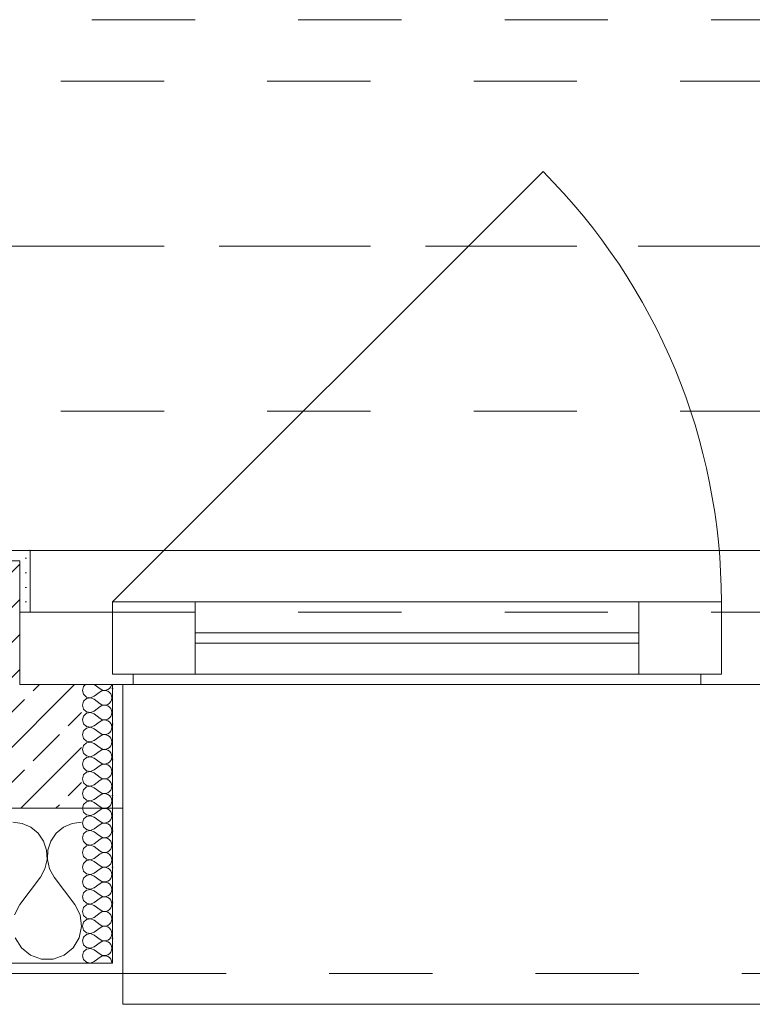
# Model space of a CAD drawing. Header units: metres. Extents: x -3.5 to 65.3, y -10.9 to 16.7.
# Tile 42 of 165: x 29.94 to 30.65, y -0.185 to 0.769. Entities that reach past the tile are written whole.
import ezdxf

# ---------------------------------------------------------------- set-up
doc = ezdxf.new("R2010")
doc.units = ezdxf.units.M
doc.header["$MEASUREMENT"] = 0
for name, pattern in [('Achse', [0.08, 0.04, -0.02, 0, -0.02]), ('Strichlinie doppelt', [0.218722, 0.105833, -0.042333, 0.028222, -0.042333]), ('Strichlinie eng', [0.046, 0.03, -0.016]), ('Untersicht', [0.04, 0.03, -0.01]), ('Wipeout_Contour', [1, 0, -1])]:
    doc.linetypes.add(name, pattern=pattern)
for name, color, linetype in [('102 - Bemaßung_ Beschriftung.Detail_ Ausschnitt', 7, 'Continuous'), ('451 - Universal.Achsen Raster', 7, 'Continuous'), ('603 - Struktur.Bodenplatte_ Decke Roh', 7, 'Continuous'), ('604 - Struktur.Wand Aussen', 7, 'Continuous'), ('608 - Struktur.Träger', 7, 'Continuous'), ('653 - Abdeckung.TB Verkofferung', 7, 'Continuous')]:
    doc.layers.add(name, color=color, linetype=linetype)
doc.styles.add('ERSTELLTER_STIL_1', font='txt')
doc.dimstyles.new('ERSTELLTER_STIL__1', dxfattribs={"dimtxt": 0.04, "dimasz": 0.02128, "dimexe": 0.18, "dimexo": 0.0625, "dimgap": 0, "dimtad": 1, "dimzin": 0, "dimdsep": 46, "dimtxsty": 'ERSTELLTER_STIL_1', "dimblk": 'ARROWHEAD_2', "dimblk1": 'ARROWHEAD_2', "dimblk2": 'ARROWHEAD_2', "dimcen": 0.09, "dimse1": 1, "dimse2": 1, "dimclrd": 7, "dimclre": 7, "dimclrt": 7, "dimazin": 0, "dimtfac": 1, "dimtdec": 4, "dimtmove": 0, "dimatfit": 3, "dimfxl": 1, "dimtolj": 1, "dimtzin": 0, "dimarcsym": 0})
pattern_1 = [(0, (0, 0), (0, 0.034641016), [0, -0.02]), (0, (0.01, 0.01732), (0, 0.034641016), [0, -0.02])]

# ---------------------------------------------------------------- blocks, each defined once
blk = doc.blocks.new('*X18')
at = {"layer": '604 - Struktur.Wand Aussen', "color": 7, "linetype": 'Continuous', "lineweight": 5}
for p, q in [((29.94244, -0.0096), (29.93333, -0.00833)), ((30, -0.00833), (29.99089, -0.0096)), ((29.95086, -0.01331), (29.94244, -0.0096)), ((29.95794, -0.01918), (29.95086, -0.01331)), ((29.98248, -0.01331), (29.97539, -0.01918)), ((29.99089, -0.0096), (29.98248, -0.01331)), ((29.96315, -0.02676), (29.95794, -0.01918)), ((29.96609, -0.03547), (29.96315, -0.02676)), ((29.97019, -0.02676), (29.96725, -0.03547)), ((29.97539, -0.01918), (29.97019, -0.02676)), ((29.96653, -0.04466), (29.96609, -0.03547)), ((29.96725, -0.03547), (29.9668, -0.04466)), ((29.96445, -0.05362), (29.96653, -0.04466)), ((29.9668, -0.04466), (29.96888, -0.05362)), ((29.96, -0.06167), (29.96445, -0.05362)), ((29.96888, -0.05362), (29.97333, -0.06167)), ((29.94, -0.08833), (29.96, -0.06167)), ((29.99333, -0.08833), (29.97333, -0.06167)), ((29.94, -0.08833), (29.93485, -0.09839)), ((29.99848, -0.09839), (29.99333, -0.08833)), ((29.99998, -0.10959), (29.99848, -0.09839)), ((29.99764, -0.12065), (29.99998, -0.10959)), ((29.93569, -0.12065), (29.94159, -0.13029)), ((29.99175, -0.13029), (29.99764, -0.12065)), ((29.94159, -0.13029), (29.95037, -0.13741)), ((29.98297, -0.13741), (29.99175, -0.13029)), ((29.95037, -0.13741), (29.96102, -0.14118)), ((29.96102, -0.14118), (29.97232, -0.14118)), ((29.97232, -0.14118), (29.98297, -0.13741))]:
    blk.add_line(p, q, dxfattribs=at)
blk = doc.blocks.new('*X30')
at = {"layer": '604 - Struktur.Wand Aussen', "color": 7, "linetype": 'Continuous', "lineweight": 5}
for p, q in [((30.00392, 0.125), (30.00178, 0.12304)), ((30.01214, 0.125), (30.01786, 0.12071)), ((30.02822, 0.12267), (30.02901, 0.12448)), ((30.02901, 0.12448), (30.02909, 0.125)), ((30.00178, 0.12304), (30.00071, 0.11929)), ((30.00071, 0.11929), (30.00178, 0.11553)), ((30.00178, 0.11553), (30.00466, 0.1129)), ((30.01214, 0.11357), (30.01786, 0.11786)), ((30.01786, 0.12071), (30.01958, 0.11976)), ((30.01958, 0.11881), (30.01786, 0.11786)), ((30.01958, 0.11976), (30.0215, 0.11931)), ((30.0215, 0.11926), (30.01958, 0.11881)), ((30.0215, 0.11931), (30.02347, 0.11941)), ((30.02347, 0.11916), (30.0215, 0.11926)), ((30.02347, 0.11941), (30.02534, 0.12004)), ((30.02534, 0.11853), (30.02347, 0.11916)), ((30.02534, 0.12004), (30.02696, 0.12116)), ((30.02696, 0.11742), (30.02534, 0.11853)), ((30.02696, 0.12116), (30.02822, 0.12267)), ((30.02822, 0.1159), (30.02696, 0.11742)), ((30.02901, 0.11409), (30.02822, 0.1159)), ((30.00178, 0.10876), (30.00071, 0.105)), ((30.00071, 0.105), (30.00178, 0.10124)), ((30.00466, 0.11139), (30.00178, 0.10876)), ((30.00466, 0.1129), (30.0085, 0.11217)), ((30.0085, 0.11211), (30.00466, 0.11139)), ((30.0085, 0.11217), (30.01214, 0.11357)), ((30.01214, 0.11071), (30.0085, 0.11211)), ((30.01214, 0.11071), (30.01786, 0.10643)), ((30.01786, 0.10643), (30.01958, 0.10547)), ((30.01958, 0.10547), (30.0215, 0.10503)), ((30.0215, 0.10503), (30.02347, 0.10512)), ((30.02347, 0.10512), (30.02534, 0.10575)), ((30.02534, 0.10575), (30.02696, 0.10687)), ((30.02696, 0.10687), (30.02822, 0.10839)), ((30.02822, 0.10839), (30.02901, 0.11019)), ((30.02929, 0.11214), (30.02901, 0.11409)), ((30.02901, 0.11019), (30.02929, 0.11214)), ((30.00178, 0.10124), (30.00466, 0.09861)), ((30.00466, 0.0971), (30.00178, 0.09447)), ((30.00466, 0.09861), (30.0085, 0.09789)), ((30.0085, 0.09783), (30.00466, 0.0971)), ((30.0085, 0.09789), (30.01214, 0.09929)), ((30.01214, 0.09643), (30.0085, 0.09783)), ((30.01214, 0.09929), (30.01786, 0.10357)), ((30.01214, 0.09643), (30.01786, 0.09214)), ((30.01958, 0.10453), (30.01786, 0.10357)), ((30.0215, 0.10497), (30.01958, 0.10453)), ((30.02347, 0.10488), (30.0215, 0.10497)), ((30.02534, 0.10425), (30.02347, 0.10488)), ((30.02696, 0.10313), (30.02534, 0.10425)), ((30.02822, 0.10161), (30.02696, 0.10313)), ((30.02901, 0.09981), (30.02822, 0.10161)), ((30.02822, 0.0941), (30.02901, 0.09591)), ((30.02929, 0.09786), (30.02901, 0.09981)), ((30.02901, 0.09591), (30.02929, 0.09786)), ((30.00178, 0.09447), (30.00071, 0.09071)), ((30.00071, 0.09071), (30.00178, 0.08696)), ((30.00178, 0.08696), (30.00466, 0.08433)), ((30.01214, 0.085), (30.01786, 0.08929)), ((30.01786, 0.09214), (30.01958, 0.09119)), ((30.01958, 0.09024), (30.01786, 0.08929)), ((30.01958, 0.09119), (30.0215, 0.09074)), ((30.0215, 0.09069), (30.01958, 0.09024)), ((30.0215, 0.09074), (30.02347, 0.09084)), ((30.02347, 0.09059), (30.0215, 0.09069)), ((30.02347, 0.09084), (30.02534, 0.09147)), ((30.02534, 0.08996), (30.02347, 0.09059)), ((30.02534, 0.09147), (30.02696, 0.09258)), ((30.02696, 0.08884), (30.02534, 0.08996)), ((30.02696, 0.09258), (30.02822, 0.0941)), ((30.02822, 0.08733), (30.02696, 0.08884)), ((30.02901, 0.08552), (30.02822, 0.08733)), ((30.00178, 0.08018), (30.00071, 0.07643)), ((30.00071, 0.07643), (30.00178, 0.07267)), ((30.00466, 0.08282), (30.00178, 0.08018)), ((30.00466, 0.08433), (30.0085, 0.0836)), ((30.0085, 0.08354), (30.00466, 0.08282)), ((30.0085, 0.0836), (30.01214, 0.085)), ((30.01214, 0.08214), (30.0085, 0.08354)), ((30.01214, 0.08214), (30.01786, 0.07786)), ((30.01786, 0.07786), (30.01958, 0.0769)), ((30.01958, 0.0769), (30.0215, 0.07646)), ((30.0215, 0.0764), (30.01958, 0.07595)), ((30.0215, 0.07646), (30.02347, 0.07655)), ((30.02347, 0.0763), (30.0215, 0.0764)), ((30.02347, 0.07655), (30.02534, 0.07718)), ((30.02534, 0.07718), (30.02696, 0.0783)), ((30.02696, 0.0783), (30.02822, 0.07982)), ((30.02822, 0.07982), (30.02901, 0.08162)), ((30.02929, 0.08357), (30.02901, 0.08552)), ((30.02901, 0.08162), (30.02929, 0.08357)), ((30.00178, 0.07267), (30.00466, 0.07004)), ((30.00466, 0.06853), (30.00178, 0.0659)), ((30.00466, 0.07004), (30.0085, 0.06931)), ((30.0085, 0.06926), (30.00466, 0.06853)), ((30.0085, 0.06931), (30.01214, 0.07071)), ((30.01214, 0.06786), (30.0085, 0.06926)), ((30.01214, 0.07071), (30.01786, 0.075)), ((30.01214, 0.06786), (30.01786, 0.06357)), ((30.01958, 0.07595), (30.01786, 0.075)), ((30.02534, 0.07567), (30.02347, 0.0763)), ((30.02696, 0.07456), (30.02534, 0.07567)), ((30.02822, 0.07304), (30.02696, 0.07456)), ((30.02901, 0.07124), (30.02822, 0.07304)), ((30.02822, 0.06553), (30.02901, 0.06733)), ((30.02929, 0.06929), (30.02901, 0.07124)), ((30.02901, 0.06733), (30.02929, 0.06929)), ((30.00178, 0.0659), (30.00071, 0.06214)), ((30.00071, 0.06214), (30.00178, 0.05839)), ((30.00178, 0.05839), (30.00466, 0.05575)), ((30.01214, 0.05643), (30.01786, 0.06071)), ((30.01786, 0.06357), (30.01958, 0.06262)), ((30.01958, 0.06167), (30.01786, 0.06071)), ((30.01958, 0.06262), (30.0215, 0.06217)), ((30.0215, 0.06211), (30.01958, 0.06167)), ((30.0215, 0.06217), (30.02347, 0.06227)), ((30.02347, 0.06202), (30.0215, 0.06211)), ((30.02347, 0.06227), (30.02534, 0.0629)), ((30.02534, 0.06139), (30.02347, 0.06202)), ((30.02534, 0.0629), (30.02696, 0.06401)), ((30.02696, 0.06027), (30.02534, 0.06139)), ((30.02696, 0.06401), (30.02822, 0.06553)), ((30.02822, 0.05876), (30.02696, 0.06027)), ((30.02901, 0.05695), (30.02822, 0.05876)), ((30.00178, 0.05161), (30.00071, 0.04786)), ((30.00071, 0.04786), (30.00178, 0.0441)), ((30.00466, 0.05425), (30.00178, 0.05161)), ((30.00466, 0.05575), (30.0085, 0.05503)), ((30.0085, 0.05497), (30.00466, 0.05425)), ((30.0085, 0.05503), (30.01214, 0.05643)), ((30.01214, 0.05357), (30.0085, 0.05497)), ((30.01214, 0.05357), (30.01786, 0.04929)), ((30.01786, 0.04929), (30.01958, 0.04833)), ((30.01958, 0.04833), (30.0215, 0.04789)), ((30.0215, 0.04783), (30.01958, 0.04738)), ((30.0215, 0.04789), (30.02347, 0.04798)), ((30.02347, 0.04773), (30.0215, 0.04783)), ((30.02347, 0.04798), (30.02534, 0.04861)), ((30.02534, 0.0471), (30.02347, 0.04773)), ((30.02534, 0.04861), (30.02696, 0.04973)), ((30.02696, 0.04973), (30.02822, 0.05124)), ((30.02822, 0.05124), (30.02901, 0.05305)), ((30.02929, 0.055), (30.02901, 0.05695)), ((30.02901, 0.05305), (30.02929, 0.055)), ((30.00178, 0.0441), (30.00466, 0.04147)), ((30.00466, 0.03996), (30.00178, 0.03733)), ((30.00466, 0.04147), (30.0085, 0.04074)), ((30.0085, 0.04069), (30.00466, 0.03996)), ((30.0085, 0.04074), (30.01214, 0.04214)), ((30.01214, 0.03929), (30.0085, 0.04069)), ((30.01214, 0.04214), (30.01786, 0.04643)), ((30.01214, 0.03929), (30.01786, 0.035)), ((30.01958, 0.04738), (30.01786, 0.04643)), ((30.02696, 0.04599), (30.02534, 0.0471)), ((30.02822, 0.04447), (30.02696, 0.04599)), ((30.02901, 0.04267), (30.02822, 0.04447)), ((30.02822, 0.03696), (30.02901, 0.03876)), ((30.02929, 0.04071), (30.02901, 0.04267)), ((30.02901, 0.03876), (30.02929, 0.04071)), ((30.00178, 0.03733), (30.00071, 0.03357)), ((30.00071, 0.03357), (30.00178, 0.02982)), ((30.00178, 0.02982), (30.00466, 0.02718)), ((30.01214, 0.02786), (30.01786, 0.03214)), ((30.01786, 0.035), (30.01958, 0.03405)), ((30.01958, 0.0331), (30.01786, 0.03214)), ((30.01958, 0.03405), (30.0215, 0.0336)), ((30.0215, 0.03354), (30.01958, 0.0331)), ((30.0215, 0.0336), (30.02347, 0.0337)), ((30.02347, 0.03345), (30.0215, 0.03354)), ((30.02347, 0.0337), (30.02534, 0.03433)), ((30.02534, 0.03282), (30.02347, 0.03345)), ((30.02534, 0.03433), (30.02696, 0.03544)), ((30.02696, 0.0317), (30.02534, 0.03282)), ((30.02696, 0.03544), (30.02822, 0.03696)), ((30.02822, 0.03018), (30.02696, 0.0317)), ((30.02901, 0.02838), (30.02822, 0.03018)), ((30.00178, 0.02304), (30.00071, 0.01929)), ((30.00071, 0.01929), (30.00178, 0.01553)), ((30.00466, 0.02567), (30.00178, 0.02304)), ((30.00466, 0.02718), (30.0085, 0.02646)), ((30.0085, 0.0264), (30.00466, 0.02567)), ((30.0085, 0.02646), (30.01214, 0.02786)), ((30.01214, 0.025), (30.0085, 0.0264)), ((30.01214, 0.025), (30.01786, 0.02071)), ((30.01786, 0.02071), (30.01958, 0.01976)), ((30.01958, 0.01976), (30.0215, 0.01931)), ((30.0215, 0.01926), (30.01958, 0.01881)), ((30.0215, 0.01931), (30.02347, 0.01941)), ((30.02347, 0.01916), (30.0215, 0.01926)), ((30.02347, 0.01941), (30.02534, 0.02004)), ((30.02534, 0.01853), (30.02347, 0.01916)), ((30.02534, 0.02004), (30.02696, 0.02116)), ((30.02696, 0.02116), (30.02822, 0.02267)), ((30.02822, 0.02267), (30.02901, 0.02448)), ((30.02929, 0.02643), (30.02901, 0.02838)), ((30.02901, 0.02448), (30.02929, 0.02643)), ((30.00178, 0.01553), (30.00466, 0.0129)), ((30.00466, 0.01139), (30.00178, 0.00876)), ((30.00466, 0.0129), (30.0085, 0.01217)), ((30.0085, 0.01211), (30.00466, 0.01139)), ((30.0085, 0.01217), (30.01214, 0.01357)), ((30.01214, 0.01071), (30.0085, 0.01211)), ((30.01214, 0.01357), (30.01786, 0.01786)), ((30.01214, 0.01071), (30.01786, 0.00643)), ((30.01958, 0.01881), (30.01786, 0.01786)), ((30.02696, 0.01742), (30.02534, 0.01853)), ((30.02822, 0.0159), (30.02696, 0.01742)), ((30.02901, 0.01409), (30.02822, 0.0159)), ((30.02822, 0.00839), (30.02901, 0.01019)), ((30.02929, 0.01214), (30.02901, 0.01409)), ((30.02901, 0.01019), (30.02929, 0.01214)), ((30.00178, 0.00876), (30.00071, 0.005)), ((30.00071, 0.005), (30.00178, 0.00124)), ((30.00178, 0.00124), (30.00466, -0.00139)), ((30.01214, -0.00071), (30.01786, 0.00357)), ((30.01786, 0.00643), (30.01958, 0.00547)), ((30.01958, 0.00453), (30.01786, 0.00357)), ((30.01958, 0.00547), (30.0215, 0.00503)), ((30.0215, 0.00497), (30.01958, 0.00453)), ((30.0215, 0.00503), (30.02347, 0.00512)), ((30.02347, 0.00488), (30.0215, 0.00497)), ((30.02347, 0.00512), (30.02534, 0.00575)), ((30.02534, 0.00425), (30.02347, 0.00488)), ((30.02534, 0.00575), (30.02696, 0.00687)), ((30.02696, 0.00313), (30.02534, 0.00425)), ((30.02696, 0.00687), (30.02822, 0.00839)), ((30.02822, 0.00161), (30.02696, 0.00313)), ((30.02901, -0.00019), (30.02822, 0.00161)), ((30.00178, -0.00553), (30.00071, -0.00929)), ((30.00071, -0.00929), (30.00178, -0.01304)), ((30.00466, -0.0029), (30.00178, -0.00553)), ((30.00466, -0.00139), (30.0085, -0.00211)), ((30.0085, -0.00217), (30.00466, -0.0029)), ((30.0085, -0.00211), (30.01214, -0.00071)), ((30.01214, -0.00357), (30.0085, -0.00217)), ((30.01214, -0.00357), (30.01786, -0.00786)), ((30.01786, -0.00786), (30.01958, -0.00881)), ((30.01958, -0.00881), (30.0215, -0.00926)), ((30.0215, -0.00931), (30.01958, -0.00976)), ((30.0215, -0.00926), (30.02347, -0.00916)), ((30.02347, -0.00941), (30.0215, -0.00931)), ((30.02347, -0.00916), (30.02534, -0.00853)), ((30.02534, -0.01004), (30.02347, -0.00941)), ((30.02534, -0.00853), (30.02696, -0.00742)), ((30.02696, -0.00742), (30.02822, -0.0059)), ((30.02822, -0.0059), (30.02901, -0.00409)), ((30.02929, -0.00214), (30.02901, -0.00019)), ((30.02901, -0.00409), (30.02929, -0.00214)), ((30.00178, -0.01304), (30.00466, -0.01567)), ((30.00466, -0.01718), (30.00178, -0.01982)), ((30.00466, -0.01567), (30.0085, -0.0164)), ((30.0085, -0.01646), (30.00466, -0.01718)), ((30.0085, -0.0164), (30.01214, -0.015)), ((30.01214, -0.01786), (30.0085, -0.01646)), ((30.01214, -0.015), (30.01786, -0.01071)), ((30.01214, -0.01786), (30.01786, -0.02214)), ((30.01958, -0.00976), (30.01786, -0.01071)), ((30.02696, -0.01116), (30.02534, -0.01004)), ((30.02822, -0.01267), (30.02696, -0.01116)), ((30.02901, -0.01448), (30.02822, -0.01267)), ((30.02822, -0.02018), (30.02901, -0.01838)), ((30.02929, -0.01643), (30.02901, -0.01448)), ((30.02901, -0.01838), (30.02929, -0.01643)), ((30.00178, -0.01982), (30.00071, -0.02357)), ((30.00071, -0.02357), (30.00178, -0.02733)), ((30.00178, -0.02733), (30.00466, -0.02996)), ((30.01214, -0.02929), (30.01786, -0.025)), ((30.01786, -0.02214), (30.01958, -0.0231)), ((30.01958, -0.02405), (30.01786, -0.025)), ((30.01958, -0.0231), (30.0215, -0.02354)), ((30.0215, -0.0236), (30.01958, -0.02405)), ((30.0215, -0.02354), (30.02347, -0.02345)), ((30.02347, -0.0237), (30.0215, -0.0236)), ((30.02347, -0.02345), (30.02534, -0.02282)), ((30.02534, -0.02433), (30.02347, -0.0237)), ((30.02534, -0.02282), (30.02696, -0.0217)), ((30.02696, -0.02544), (30.02534, -0.02433)), ((30.02696, -0.0217), (30.02822, -0.02018)), ((30.02822, -0.02696), (30.02696, -0.02544)), ((30.02901, -0.02876), (30.02822, -0.02696)), ((30.00178, -0.0341), (30.00071, -0.03786)), ((30.00071, -0.03786), (30.00178, -0.04161)), ((30.00466, -0.03147), (30.00178, -0.0341)), ((30.00466, -0.02996), (30.0085, -0.03069)), ((30.0085, -0.03074), (30.00466, -0.03147)), ((30.0085, -0.03069), (30.01214, -0.02929)), ((30.01214, -0.03214), (30.0085, -0.03074)), ((30.01214, -0.03214), (30.01786, -0.03643)), ((30.01786, -0.03643), (30.01958, -0.03738)), ((30.01958, -0.03738), (30.0215, -0.03783)), ((30.0215, -0.03789), (30.01958, -0.03833)), ((30.0215, -0.03783), (30.02347, -0.03773)), ((30.02347, -0.03798), (30.0215, -0.03789)), ((30.02347, -0.03773), (30.02534, -0.0371)), ((30.02534, -0.03861), (30.02347, -0.03798)), ((30.02534, -0.0371), (30.02696, -0.03599)), ((30.02696, -0.03599), (30.02822, -0.03447)), ((30.02822, -0.03447), (30.02901, -0.03267)), ((30.02929, -0.03071), (30.02901, -0.02876)), ((30.02901, -0.03267), (30.02929, -0.03071)), ((30.00178, -0.04161), (30.00466, -0.04425)), ((30.00466, -0.04575), (30.00178, -0.04839)), ((30.00466, -0.04425), (30.0085, -0.04497)), ((30.0085, -0.04503), (30.00466, -0.04575)), ((30.0085, -0.04497), (30.01214, -0.04357)), ((30.01214, -0.04643), (30.0085, -0.04503)), ((30.01214, -0.04357), (30.01786, -0.03929)), ((30.01214, -0.04643), (30.01786, -0.05071)), ((30.01958, -0.03833), (30.01786, -0.03929)), ((30.02696, -0.03973), (30.02534, -0.03861)), ((30.02822, -0.04124), (30.02696, -0.03973)), ((30.02901, -0.04305), (30.02822, -0.04124)), ((30.02822, -0.04876), (30.02901, -0.04695)), ((30.02929, -0.045), (30.02901, -0.04305)), ((30.02901, -0.04695), (30.02929, -0.045)), ((30.00178, -0.04839), (30.00071, -0.05214)), ((30.00071, -0.05214), (30.00178, -0.0559)), ((30.00178, -0.0559), (30.00466, -0.05853)), ((30.01214, -0.05786), (30.01786, -0.05357)), ((30.01786, -0.05071), (30.01958, -0.05167)), ((30.01958, -0.05262), (30.01786, -0.05357)), ((30.01958, -0.05167), (30.0215, -0.05211)), ((30.0215, -0.05217), (30.01958, -0.05262)), ((30.0215, -0.05211), (30.02347, -0.05202)), ((30.02347, -0.05227), (30.0215, -0.05217)), ((30.02347, -0.05202), (30.02534, -0.05139)), ((30.02534, -0.0529), (30.02347, -0.05227)), ((30.02534, -0.05139), (30.02696, -0.05027)), ((30.02696, -0.05401), (30.02534, -0.0529)), ((30.02696, -0.05027), (30.02822, -0.04876)), ((30.02822, -0.05553), (30.02696, -0.05401)), ((30.02901, -0.05733), (30.02822, -0.05553)), ((30.00178, -0.06267), (30.00071, -0.06643)), ((30.00071, -0.06643), (30.00178, -0.07018)), ((30.00466, -0.06004), (30.00178, -0.06267)), ((30.00466, -0.05853), (30.0085, -0.05926)), ((30.0085, -0.05931), (30.00466, -0.06004)), ((30.0085, -0.05926), (30.01214, -0.05786)), ((30.01214, -0.06071), (30.0085, -0.05931)), ((30.01214, -0.06071), (30.01786, -0.065)), ((30.01786, -0.065), (30.01958, -0.06595)), ((30.01958, -0.06595), (30.0215, -0.0664)), ((30.0215, -0.06646), (30.01958, -0.0669)), ((30.0215, -0.0664), (30.02347, -0.0663)), ((30.02347, -0.06655), (30.0215, -0.06646)), ((30.02347, -0.0663), (30.02534, -0.06567)), ((30.02534, -0.06718), (30.02347, -0.06655)), ((30.02534, -0.06567), (30.02696, -0.06456)), ((30.02696, -0.06456), (30.02822, -0.06304)), ((30.02822, -0.06304), (30.02901, -0.06124)), ((30.02929, -0.05929), (30.02901, -0.05733)), ((30.02901, -0.06124), (30.02929, -0.05929)), ((30.00178, -0.07018), (30.00466, -0.07282)), ((30.00466, -0.07433), (30.00178, -0.07696)), ((30.00466, -0.07282), (30.0085, -0.07354)), ((30.0085, -0.0736), (30.00466, -0.07433)), ((30.0085, -0.07354), (30.01214, -0.07214)), ((30.01214, -0.075), (30.0085, -0.0736)), ((30.01214, -0.07214), (30.01786, -0.06786)), ((30.01214, -0.075), (30.01786, -0.07929)), ((30.01958, -0.0669), (30.01786, -0.06786)), ((30.02696, -0.0683), (30.02534, -0.06718)), ((30.02822, -0.06982), (30.02696, -0.0683)), ((30.02901, -0.07162), (30.02822, -0.06982)), ((30.02822, -0.07733), (30.02901, -0.07552)), ((30.02929, -0.07357), (30.02901, -0.07162)), ((30.02901, -0.07552), (30.02929, -0.07357)), ((30.00178, -0.07696), (30.00071, -0.08071)), ((30.00071, -0.08071), (30.00178, -0.08447)), ((30.00178, -0.08447), (30.00466, -0.0871)), ((30.01214, -0.08643), (30.01786, -0.08214)), ((30.01786, -0.07929), (30.01958, -0.08024)), ((30.01958, -0.08119), (30.01786, -0.08214)), ((30.01958, -0.08024), (30.0215, -0.08069)), ((30.0215, -0.08074), (30.01958, -0.08119)), ((30.0215, -0.08069), (30.02347, -0.08059)), ((30.02347, -0.08084), (30.0215, -0.08074)), ((30.02347, -0.08059), (30.02534, -0.07996)), ((30.02534, -0.08147), (30.02347, -0.08084)), ((30.02534, -0.07996), (30.02696, -0.07884)), ((30.02696, -0.08258), (30.02534, -0.08147)), ((30.02696, -0.07884), (30.02822, -0.07733)), ((30.02822, -0.0841), (30.02696, -0.08258)), ((30.02901, -0.08591), (30.02822, -0.0841)), ((30.00178, -0.09124), (30.00071, -0.095)), ((30.00071, -0.095), (30.00178, -0.09876)), ((30.00466, -0.08861), (30.00178, -0.09124)), ((30.00466, -0.0871), (30.0085, -0.08783)), ((30.0085, -0.08789), (30.00466, -0.08861)), ((30.0085, -0.08783), (30.01214, -0.08643)), ((30.01214, -0.08929), (30.0085, -0.08789)), ((30.01214, -0.08929), (30.01786, -0.09357)), ((30.01786, -0.09357), (30.01958, -0.09453)), ((30.01958, -0.09453), (30.0215, -0.09497)), ((30.0215, -0.09503), (30.01958, -0.09547)), ((30.0215, -0.09497), (30.02347, -0.09488)), ((30.02347, -0.09512), (30.0215, -0.09503)), ((30.02347, -0.09488), (30.02534, -0.09425)), ((30.02534, -0.09575), (30.02347, -0.09512)), ((30.02534, -0.09425), (30.02696, -0.09313)), ((30.02696, -0.09313), (30.02822, -0.09161)), ((30.02822, -0.09161), (30.02901, -0.08981)), ((30.02929, -0.08786), (30.02901, -0.08591)), ((30.02901, -0.08981), (30.02929, -0.08786)), ((30.00178, -0.09876), (30.00466, -0.10139)), ((30.00466, -0.1029), (30.00178, -0.10553)), ((30.00466, -0.10139), (30.0085, -0.10211)), ((30.0085, -0.10217), (30.00466, -0.1029)), ((30.0085, -0.10211), (30.01214, -0.10071)), ((30.01214, -0.10357), (30.0085, -0.10217)), ((30.01214, -0.10071), (30.01786, -0.09643)), ((30.01214, -0.10357), (30.01786, -0.10786)), ((30.01958, -0.09547), (30.01786, -0.09643)), ((30.02696, -0.09687), (30.02534, -0.09575)), ((30.02822, -0.09839), (30.02696, -0.09687)), ((30.02901, -0.10019), (30.02822, -0.09839)), ((30.02822, -0.1059), (30.02901, -0.10409)), ((30.02929, -0.10214), (30.02901, -0.10019)), ((30.02901, -0.10409), (30.02929, -0.10214)), ((30.00178, -0.10553), (30.00071, -0.10929)), ((30.00071, -0.10929), (30.00178, -0.11304)), ((30.00178, -0.11304), (30.00466, -0.11567)), ((30.01214, -0.115), (30.01786, -0.11071)), ((30.01786, -0.10786), (30.01958, -0.10881)), ((30.01958, -0.10976), (30.01786, -0.11071)), ((30.01958, -0.10881), (30.0215, -0.10926)), ((30.0215, -0.10931), (30.01958, -0.10976)), ((30.0215, -0.10926), (30.02347, -0.10916)), ((30.02347, -0.10941), (30.0215, -0.10931)), ((30.02347, -0.10916), (30.02534, -0.10853)), ((30.02534, -0.11004), (30.02347, -0.10941)), ((30.02534, -0.10853), (30.02696, -0.10742)), ((30.02696, -0.11116), (30.02534, -0.11004)), ((30.02696, -0.10742), (30.02822, -0.1059)), ((30.02822, -0.11267), (30.02696, -0.11116)), ((30.02901, -0.11448), (30.02822, -0.11267)), ((30.02929, -0.11643), (30.02901, -0.11448)), ((30.00178, -0.11982), (30.00071, -0.12357)), ((30.00071, -0.12357), (30.00178, -0.12733)), ((30.00466, -0.11718), (30.00178, -0.11982)), ((30.00466, -0.11567), (30.0085, -0.1164)), ((30.0085, -0.11646), (30.00466, -0.11718)), ((30.0085, -0.1164), (30.01214, -0.115)), ((30.01214, -0.11786), (30.0085, -0.11646)), ((30.01214, -0.11786), (30.01786, -0.12214)), ((30.01786, -0.12214), (30.01958, -0.1231)), ((30.01958, -0.12405), (30.01786, -0.125)), ((30.01958, -0.1231), (30.0215, -0.12354)), ((30.0215, -0.1236), (30.01958, -0.12405)), ((30.0215, -0.12354), (30.02347, -0.12345)), ((30.02347, -0.1237), (30.0215, -0.1236)), ((30.02347, -0.12345), (30.02534, -0.12282)), ((30.02534, -0.12433), (30.02347, -0.1237)), ((30.02534, -0.12282), (30.02696, -0.1217)), ((30.02696, -0.1217), (30.02822, -0.12018)), ((30.02822, -0.12018), (30.02901, -0.11838)), ((30.02901, -0.11838), (30.02929, -0.11643)), ((30.00178, -0.12733), (30.00466, -0.12996)), ((30.00466, -0.13147), (30.00178, -0.1341)), ((30.00466, -0.12996), (30.0085, -0.13069)), ((30.0085, -0.13074), (30.00466, -0.13147)), ((30.0085, -0.13069), (30.01214, -0.12929)), ((30.01214, -0.13214), (30.0085, -0.13074)), ((30.01214, -0.12929), (30.01786, -0.125)), ((30.01214, -0.13214), (30.01786, -0.13643)), ((30.02696, -0.12544), (30.02534, -0.12433)), ((30.02822, -0.12696), (30.02696, -0.12544)), ((30.02901, -0.12876), (30.02822, -0.12696)), ((30.02822, -0.13447), (30.02901, -0.13267)), ((30.02929, -0.13071), (30.02901, -0.12876)), ((30.02901, -0.13267), (30.02929, -0.13071)), ((30.00178, -0.1341), (30.00071, -0.13786)), ((30.00071, -0.13786), (30.00178, -0.14161)), ((30.00178, -0.14161), (30.00466, -0.14425)), ((30.01214, -0.14357), (30.01786, -0.13929)), ((30.01786, -0.13643), (30.01958, -0.13738)), ((30.01958, -0.13833), (30.01786, -0.13929)), ((30.01958, -0.13738), (30.0215, -0.13783)), ((30.0215, -0.13789), (30.01958, -0.13833)), ((30.0215, -0.13783), (30.02347, -0.13773)), ((30.02347, -0.13798), (30.0215, -0.13789)), ((30.02347, -0.13773), (30.02534, -0.1371)), ((30.02534, -0.13861), (30.02347, -0.13798)), ((30.02534, -0.1371), (30.02696, -0.13599)), ((30.02696, -0.13973), (30.02534, -0.13861)), ((30.02696, -0.13599), (30.02822, -0.13447)), ((30.02822, -0.14124), (30.02696, -0.13973)), ((30.02901, -0.14305), (30.02822, -0.14124)), ((30.02929, -0.145), (30.02901, -0.14305)), ((30.00466, -0.14425), (30.0085, -0.14497)), ((30.0085, -0.14497), (30.01214, -0.14357))]:
    blk.add_line(p, q, dxfattribs=at)
blk = doc.blocks.new('*D188')
at = {"layer": '102 - Bemaßung_ Beschriftung.Detail_ Ausschnitt', "color": 7, "linetype": 'Continuous', "lineweight": 5}
for p, q in [((43.36099, 0.26308), (43.38899, 0.24692)), ((43.39599, 0.255), (43.35399, 0.255)), ((43.36099, 0.25308), (43.38899, 0.23692)), ((43.37499, 0.245), (43.37499, 0.255)), ((43.39599, 0.245), (43.35399, 0.245)), ((43.37499, 0.23131), (43.37499, 0.245))]:
    blk.add_line(p, q, dxfattribs=at)
at = {"layer": '102 - Bemaßung_ Beschriftung.Detail_ Ausschnitt', "color": 7, "lineweight": 5, "insert": (43.36699, 0.20655), "char_height": 0.04, "attachment_point": 7, "rotation": 90, "style": 'ERSTELLTER_STIL_1'}
blk.add_mtext('\\A1;{\\pql;\\fArial|b0|i0|c0|p38;1}', dxfattribs=at)
blk = doc.blocks.new('ARROWHEAD_2')
at = {"color": 0, "linetype": 'Continuous', "lineweight": 0}
for p, q in [((-0.378, -0.655), (0.378, 0.655)), ((0, 0), (-1, 0))]:
    blk.add_line(p, q, dxfattribs=at)
blk = doc.blocks.new('*D217')
at = {"layer": '102 - Bemaßung_ Beschriftung.Detail_ Ausschnitt', "color": 7, "linetype": 'Continuous', "lineweight": 5}
for p, q in [((39.93603, 0.26308), (39.96403, 0.24692)), ((39.97103, 0.255), (39.92903, 0.255)), ((39.93603, 0.25308), (39.96403, 0.23692)), ((39.95003, 0.245), (39.95003, 0.255)), ((39.97103, 0.245), (39.92903, 0.245)), ((39.95003, 0.23131), (39.95003, 0.245))]:
    blk.add_line(p, q, dxfattribs=at)
at = {"layer": '102 - Bemaßung_ Beschriftung.Detail_ Ausschnitt', "color": 7, "lineweight": 5, "insert": (39.94203, 0.20655), "char_height": 0.04, "attachment_point": 7, "rotation": 90, "style": 'ERSTELLTER_STIL_1'}
blk.add_mtext('\\A1;{\\pql;\\fArial|b0|i0|c0|p38;1}', dxfattribs=at)
blk = doc.blocks.new('*D277')
at = {"layer": '102 - Bemaßung_ Beschriftung.Detail_ Ausschnitt', "color": 7, "linetype": 'Continuous', "lineweight": 5}
for p, q in [((41.07099, 0.26308), (41.09899, 0.24692)), ((41.10599, 0.255), (41.06399, 0.255)), ((41.07099, 0.25308), (41.09899, 0.23692)), ((41.08499, 0.245), (41.08499, 0.255)), ((41.10599, 0.245), (41.06399, 0.245)), ((41.08499, 0.23131), (41.08499, 0.245))]:
    blk.add_line(p, q, dxfattribs=at)
at = {"layer": '102 - Bemaßung_ Beschriftung.Detail_ Ausschnitt', "color": 7, "lineweight": 5, "insert": (41.07699, 0.20655), "char_height": 0.04, "attachment_point": 7, "rotation": 90, "style": 'ERSTELLTER_STIL_1'}
blk.add_mtext('\\A1;{\\pql;\\fArial|b0|i0|c0|p38;1}', dxfattribs=at)
blk = doc.blocks.new('*D282')
at = {"layer": '102 - Bemaßung_ Beschriftung.Detail_ Ausschnitt', "color": 7, "linetype": 'Continuous', "lineweight": 5}
for p, q in [((41.17099, 0.26308), (41.19899, 0.24692)), ((41.20599, 0.255), (41.16399, 0.255)), ((41.17099, 0.25308), (41.19899, 0.23692)), ((41.18499, 0.245), (41.18499, 0.255)), ((41.20599, 0.245), (41.16399, 0.245)), ((41.18499, 0.23131), (41.18499, 0.245))]:
    blk.add_line(p, q, dxfattribs=at)
at = {"layer": '102 - Bemaßung_ Beschriftung.Detail_ Ausschnitt', "color": 7, "lineweight": 5, "insert": (41.17699, 0.20655), "char_height": 0.04, "attachment_point": 7, "rotation": 90, "style": 'ERSTELLTER_STIL_1'}
blk.add_mtext('\\A1;{\\pql;\\fArial|b0|i0|c0|p38;1}', dxfattribs=at)
blk = doc.blocks.new('*D288')
at = {"layer": '102 - Bemaßung_ Beschriftung.Detail_ Ausschnitt', "color": 7, "linetype": 'Continuous', "lineweight": 5}
for p, q in [((43.46099, 0.26308), (43.48899, 0.24692)), ((43.49599, 0.255), (43.45399, 0.255)), ((43.46099, 0.25308), (43.48899, 0.23692)), ((43.47499, 0.245), (43.47499, 0.255)), ((43.49599, 0.245), (43.45399, 0.245)), ((43.47499, 0.23131), (43.47499, 0.245))]:
    blk.add_line(p, q, dxfattribs=at)
at = {"layer": '102 - Bemaßung_ Beschriftung.Detail_ Ausschnitt', "color": 7, "lineweight": 5, "insert": (43.46699, 0.20655), "char_height": 0.04, "attachment_point": 7, "rotation": 90, "style": 'ERSTELLTER_STIL_1'}
blk.add_mtext('\\A1;{\\pql;\\fArial|b0|i0|c0|p38;1}', dxfattribs=at)
blk = doc.blocks.new('*D297')
at = {"layer": '102 - Bemaßung_ Beschriftung.Detail_ Ausschnitt', "color": 7, "linetype": 'Continuous', "lineweight": 5}
for p, q in [((43.26099, 0.26308), (43.28899, 0.24692)), ((43.29599, 0.255), (43.25399, 0.255)), ((43.26099, 0.25308), (43.28899, 0.23692)), ((43.27499, 0.245), (43.27499, 0.255)), ((43.29599, 0.245), (43.25399, 0.245)), ((43.27499, 0.23131), (43.27499, 0.245))]:
    blk.add_line(p, q, dxfattribs=at)
at = {"layer": '102 - Bemaßung_ Beschriftung.Detail_ Ausschnitt', "color": 7, "lineweight": 5, "insert": (43.26699, 0.20655), "char_height": 0.04, "attachment_point": 7, "rotation": 90, "style": 'ERSTELLTER_STIL_1'}
blk.add_mtext('\\A1;{\\pql;\\fArial|b0|i0|c0|p38;1}', dxfattribs=at)

msp = doc.modelspace()

# ---------------------------------------------------------------- hatches: boundary and pattern name
at = {"layer": '604 - Struktur.Wand Aussen', "linetype": 'Continuous', "lineweight": 0, "true_color": 0x000000}
h = msp.add_hatch(dxfattribs=at)
h.set_pattern_fill('Gips_0001', color=18, style=0, pattern_type=2)
h.set_pattern_definition([(45, (0, 0), (-0.0070710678, 0.0070710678), [0, -0.01])])
h.paths.add_polyline_path([(29.94, 0.255), (29.94, 0.195), (29.95, 0.195), (29.95, 0.255)])
h = msp.add_hatch(dxfattribs=at)
h.set_pattern_fill('Beton__Stahlbeton_0001', color=18, style=0, pattern_type=2)
h.set_pattern_definition([(45, (0, 0), (-0.033941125, 0.033941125), []), (45, (-0.01697, 0.01697), (-0.033941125, 0.033941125), [0.036, -0.012])])
h.paths.add_polyline_path([(28.74, 0.125), (28.68, 0.125), (28.68, 0.005), (30, 0.005), (30, 0.125), (29.94, 0.125), (29.94, 0.195), (29.94, 0.245), (28.74, 0.245), (28.74, 0.195)])
h = msp.add_hatch(dxfattribs=at)
h.set_pattern_fill('Verputz_0001', color=18, style=0, pattern_type=2)
h.set_pattern_definition(pattern_1)
h.paths.add_polyline_path([(30.03, -0.155), (30.04, -0.155), (30.04, 0.125), (30.03, 0.125)])
h = msp.add_hatch(dxfattribs=at)
h.set_pattern_fill('Verputz_0001', color=18, style=0, pattern_type=2)
h.set_pattern_definition(pattern_1)
h.paths.add_polyline_path([(28.65, -0.155), (30.03, -0.155), (30.03, -0.145), (28.65, -0.145)])

# ---------------------------------------------------------------- linework, layer by layer
at = {"layer": '451 - Universal.Achsen Raster', "color": 160, "linetype": 'Strichlinie doppelt', "lineweight": 9, "true_color": 0x3232ff}
msp.add_line((64.93503, 0.54998), (-3.175, 0.54998), dxfattribs=at)
at = {"layer": '603 - Struktur.Bodenplatte_ Decke Roh', "color": 7, "linetype": 'Continuous', "lineweight": 18, "flags": 128}
msp.add_lwpolyline([(-0.015, 0.005), (43.89, 0.005)], dxfattribs=at)
at = {"layer": '604 - Struktur.Wand Aussen', "color": 7, "linetype": 'Continuous', "lineweight": 9}
for p, q in [((30.03, 0.205), (30.44719, 0.62219)), ((29.95, 0.255), (32.33, 0.255)), ((30.03, 0.135), (30.03, 0.205)), ((30.03, 0.205), (30.11, 0.205)), ((30.11, 0.205), (30.54, 0.205)), ((30.11, 0.205), (30.11, 0.135)), ((30.54, 0.135), (30.54, 0.205)), ((30.54, 0.205), (30.62, 0.205)), ((30.62, 0.205), (30.62, 0.135)), ((29.94, 0.195), (30.03, 0.195)), ((30.03, 0.195), (30.03, 0.135)), ((30.62, 0.135), (30.62, 0.195)), ((30.62, 0.195), (30.64, 0.195)), ((30.64, 0.195), (30.66, 0.195)), ((30.11, 0.175), (30.54, 0.175)), ((30.54, 0.165), (30.11, 0.165)), ((30.03, 0.135), (30.05, 0.135)), ((30.11, 0.135), (30.03, 0.135)), ((30.54, 0.135), (30.11, 0.135)), ((30.62, 0.135), (30.54, 0.135)), ((30.6, 0.135), (30.62, 0.135))]:
    msp.add_line(p, q, dxfattribs=at)
at = {"layer": '604 - Struktur.Wand Aussen', "color": 7, "linetype": 'Continuous', "lineweight": 5}
for p, q in [((29.94, 0.255), (29.95, 0.255)), ((29.95, 0.245), (29.95, 0.255)), ((29.95, 0.245), (29.95, 0.255)), ((29.95, 0.195), (29.95, 0.245)), ((29.95, 0.195), (29.95, 0.245)), ((29.94, 0.195), (29.95, 0.195)), ((29.94, 0.195), (29.95, 0.195)), ((29.94, 0.195), (29.95, 0.195)), ((30, 0.125), (30.03, 0.125)), ((30, 0.125), (30.03, 0.125)), ((30, 0.125), (30.03, 0.125)), ((30.03, 0.125), (30.04, 0.125)), ((30.03, 0.125), (30.03, -0.145)), ((30.03, -0.145), (30.03, 0.125)), ((30.04, 0.005), (30.04, 0.125)), ((30.04, -0.005), (30.04, 0.005)), ((30.04, -0.145), (30.04, -0.005)), ((28.68, -0.145), (30, -0.145)), ((30, -0.145), (30.03, -0.145)), ((30.04, -0.155), (30.04, -0.145)), ((30.03, -0.155), (30.04, -0.155))]:
    msp.add_line(p, q, dxfattribs=at)
at = {"layer": '604 - Struktur.Wand Aussen', "color": 7, "linetype": 'Strichlinie eng', "lineweight": 9}
msp.add_line((29.95, 0.255), (32.33, 0.255), dxfattribs=at)
at = {"layer": '604 - Struktur.Wand Aussen', "color": 7, "linetype": 'Continuous', "lineweight": 13}
for p, q in [((29.94, 0.245), (28.74, 0.245)), ((29.94, 0.245), (29.94, 0.195)), ((29.94, 0.125), (29.94, 0.195)), ((29.94, 0.125), (29.94, 0.195)), ((29.94, 0.125), (29.94, 0.195)), ((29.94, 0.125), (30, 0.125)), ((29.94, 0.125), (30, 0.125)), ((29.94, 0.125), (30, 0.125)), ((28.68, 0.005), (30, 0.005))]:
    msp.add_line(p, q, dxfattribs=at)
at = {"layer": '604 - Struktur.Wand Aussen', "color": 7, "linetype": 'Continuous', "lineweight": 5, "flags": 128}
for points in [[(29.94, 0.255), (29.48999, 0.255)], [(28.65, -0.155), (30.03, -0.155)]]:
    msp.add_lwpolyline(points, dxfattribs=at)
at = {"layer": '604 - Struktur.Wand Aussen', "color": 7, "linetype": 'Continuous', "lineweight": 9}
msp.add_arc((30.03, 0.205), 0.59, 0, 45, dxfattribs=at)
msp.add_point((29.95, 0.255), dxfattribs=at)
at = {"layer": '608 - Struktur.Träger', "color": 7, "linetype": 'Untersicht', "lineweight": 13}
for p, q in [((0.37999, 0.70998), (61.87999, 0.70998)), ((0.37999, 0.38998), (61.87999, 0.38998))]:
    msp.add_line(p, q, dxfattribs=at)
at = {"layer": '608 - Struktur.Träger', "color": 7, "linetype": 'Achse', "lineweight": 9}
msp.add_line((0.37999, 0.54998), (61.87999, 0.54998), dxfattribs=at)
at = {"layer": '653 - Abdeckung.TB Verkofferung', "color": 7, "linetype": 'Untersicht', "lineweight": 9}
for p, q in [((18.61003, 0.76948), (39.96999, 0.76948)), ((18.61003, 0.19498), (39.96999, 0.19498))]:
    msp.add_line(p, q, dxfattribs=at)

# ---------------------------------------------------------------- block references
at = {"layer": '604 - Struktur.Wand Aussen', "color": 7, "lineweight": 18}
for name in ['*X30', '*X18']:
    msp.add_blockref(name, (0, 0), dxfattribs=at)

# ---------------------------------------------------------------- dimensions: what is measured, and where the dimension line sits
at = {"layer": '102 - Bemaßung_ Beschriftung.Detail_ Ausschnitt', "color": 7, "linetype": 'Continuous', "lineweight": 5}
for base, p2, picture, middle in [((43.37499, 0.255), (40.44002, 0.255), '*D188', (43.34699, 0.2218)), ((39.95003, 0.255), (40.44002, 0.255), '*D217', (39.92203, 0.2218)), ((41.08499, 0.255), (40.44002, 0.255), '*D277', (41.05699, 0.2218)), ((41.18499, 0.255), (40.44002, 0.255), '*D282', (41.15699, 0.2218)), ((43.47499, 0.255), (44.53999, 0.255), '*D288', (43.44699, 0.2218)), ((43.27499, 0.255), (43.56999, 0.255), '*D297', (43.24699, 0.2218))]:
    dim = msp.add_linear_dim(base=base, p1=(22.1775, 0.245), p2=p2, angle=90, dimstyle='ERSTELLTER_STIL__1', dxfattribs=at)
    dim.commit()
    dim.dimension.update_dxf_attribs({"geometry": picture, "text_midpoint": middle, "dimtype": 160, "text_rotation": 90})

# ---------------------------------------------------------------- next in the draw order: wipeouts: each hides what was drawn before it
at = {"color": 254, "linetype": 'Wipeout_Contour', "lineweight": 0, "ltscale": 186.869522}
msp.add_wipeout([(30.04, 0.125), (30.04, -0.155), (30.04, -0.185), (32.24, -0.185), (32.24, -0.155), (32.24, 0.125)], dxfattribs=at).dxf.layer = '604 - Struktur.Wand Aussen'

# ---------------------------------------------------------------- next in the draw order: linework, layer by layer
at = {"layer": '604 - Struktur.Wand Aussen', "color": 7, "linetype": 'Continuous', "lineweight": 9}
for p, q in [((30.05, 0.135), (30.05, 0.125)), ((30.6, 0.125), (30.6, 0.135)), ((30.05, 0.125), (29.94, 0.125)), ((30.6, 0.125), (30.05, 0.125)), ((30.64, 0.125), (30.6, 0.125)), ((30.68, 0.125), (30.64, 0.125)), ((30.04, -0.155), (30.04, -0.185)), ((30.04, -0.185), (32.24, -0.185))]:
    msp.add_line(p, q, dxfattribs=at)
at = {"layer": '604 - Struktur.Wand Aussen', "color": 7, "linetype": 'Continuous', "lineweight": 5}
for p, q in [((30.03, 0.125), (30.04, 0.125)), ((30.03, 0.125), (30.04, 0.125)), ((30.04, 0.005), (30.04, 0.125)), ((30.04, -0.005), (30.04, 0.005)), ((30.04, -0.145), (30.04, -0.005)), ((30.04, -0.155), (30.04, -0.145))]:
    msp.add_line(p, q, dxfattribs=at)
at = {"layer": '604 - Struktur.Wand Aussen', "color": 7, "linetype": 'Strichlinie eng', "lineweight": 9}
msp.add_line((30.04, -0.155), (32.24, -0.155), dxfattribs=at)

doc.saveas('drawing.dxf')
